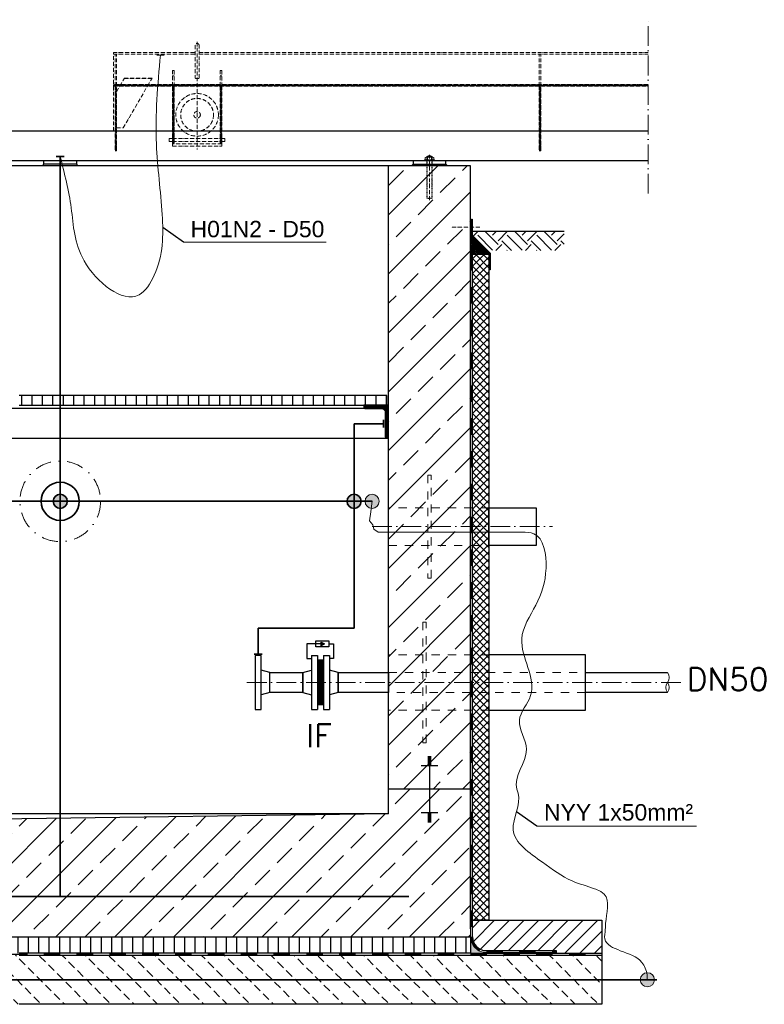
# Model space of a CAD drawing. Header units: millimetres. Extents: x -74917 to 39069, y -531 to 18593.
# Tile 10 of 12: x 15317 to 17585, y 3745 to 6746. Entities that reach past the tile are written whole.
import ezdxf

# ---------------------------------------------------------------- set-up
doc = ezdxf.new("R2010")
doc.units = ezdxf.units.MM
for name, pattern in [('ACAD_ISO10W100', [18, 12, -3, 0, -3]), ('JIS_02_1.0', [2, 1, -1]), ('STRICHPUNKT2', [0.5, 0.25, -0.125, 0, -0.125])]:
    doc.linetypes.add(name, pattern=pattern)
for name, color, linetype, lineweight in [('HO1N2-D50', 4, 'Continuous', 18), ('P------T2', 7, 'Continuous', 18), ('P-DABDICHTUNG', 7, 'Continuous', 18), ('P-SSLEIX', 7, 'STRICHPUNKT2', 18), ('verz. Bandstahl 30x3_5mm auf Putz', 1, 'GRENZE1', 35), ('verz. Bandstahl 30x3_5mm im Beton', 5, 'GRENZE1', 35)]:
    doc.layers.add(name, color=color, linetype=linetype, lineweight=lineweight)
for name, color, linetype in [('P-MU050ENTL', 7, 'Continuous'), ('P-MU150AUSL', 7, 'Continuous'), ('P-MU200EINL', 7, 'Continuous')]:
    doc.layers.add(name, color=color, linetype=linetype)
doc.styles.add('ROMANS', font='ROMANS', dxfattribs={"height": 0.2})
doc.linetypes.add('GRENZE1', pattern='A,6.35,-2.54,[133,ltypeshp.shx,S=2.54,R=0,X=-2.54,Y=0],-2.54,25.4', length=36.83)

msp = doc.modelspace()

# ---------------------------------------------------------------- hatches: boundary and pattern name
at = {"linetype": 'ACAD_ISO10W100', "lineweight": 5}
h = msp.add_hatch(dxfattribs=at)
h.set_pattern_fill('ANSI31', color=256)
h.set_pattern_definition([(45, (-124441.0837, 43250.8252), (-2.24506403, 2.24506403), [])])
h.paths.add_polyline_path([(17231.40393, 6543.80141), (17231.40393, 6548.80141), (15602.06597, 6548.80141), (15602.06597, 6543.80141)])
h = msp.add_hatch(dxfattribs=at)
h.set_pattern_fill('ANSI31', color=256, angle=90)
h.set_pattern_definition([(135, (-124441.0837, 43250.8252), (-2.24506403, -2.24506403), [])])
h.paths.add_polyline_path([(15612.06597, 6543.80141), (15607.06597, 6543.80141), (15607.06597, 6346.04743), (15612.06597, 6346.04743)])
h = msp.add_hatch(dxfattribs=at)
h.set_pattern_fill('ANSI31', color=256, angle=90)
h.set_pattern_definition([(135, (-126331.0837, 43250.8252), (-2.24506403, -2.24506403), [])])
h.paths.add_polyline_path([(15782.06597, 6543.80141), (15787.06597, 6543.80141), (15787.06597, 6367.77111), (15782.06597, 6367.77111)])
h.paths.add_polyline_path([(15927.06597, 6543.80141), (15932.06597, 6543.80141), (15932.06597, 6367.77111), (15927.06597, 6367.77111)])
h = msp.add_hatch(dxfattribs=at)
h.set_pattern_fill('ANSI31', color=256, angle=90)
h.set_pattern_definition([(135, (-123148.5837, 43250.8252), (-2.24506403, -2.24506403), [])])
h.paths.add_polyline_path([(16904.56597, 6543.80141), (16899.56597, 6543.80141), (16899.56597, 6346.04743), (16904.56597, 6346.04743)])
at = {"lineweight": 0}
h = msp.add_hatch(dxfattribs=at)
h.set_pattern_fill('ANSI33', color=256, scale=20)
h.set_pattern_definition([(45, (15565.1, 5276.05), (-89.803, 89.803), []), (45, (15654.9, 5276.05), (-89.803, 89.803), [63.5, -31.75])])
h.paths.add_polyline_path([(16690.0961, 6301.04743), (16440.0961, 6301.04743), (16440.0961, 4401.04743), (16690.0961, 4401.04743)])
h = msp.add_hatch()
h.set_pattern_fill('EARTH', color=256, scale=10, angle=45)
h.set_pattern_definition([(45, (13990.096, 6071.91), (7e-15, 89.8026), [63.5, -63.5]), (45, (13973.26, 6088.75), (7e-15, 89.8026), [63.5, -63.5]), (45, (13956.42, 6105.586), (7e-15, 89.8026), [63.5, -63.5]), (135, (13956.42, 6116.81), (-89.8026, 7e-15), [63.5, -63.5]), (135, (13973.26, 6133.65), (-89.8026, 7e-15), [63.5, -63.5]), (135, (13990.096, 6150.49), (-89.8026, 7e-15), [63.5, -63.5])])
h.paths.add_polyline_path([(16975.37193, 6042.77177), (16975.37193, 6101.04743), (16694.94105, 6101.04743), (16694.94105, 6089.29417), (16741.46345, 6042.77177)])
at = {"lineweight": 5}
h = msp.add_hatch(dxfattribs=at)
h.set_pattern_fill('ANSI36', color=256, angle=90)
h.set_pattern_definition([(135, (14162.096, 6059.2365), (-6.173926, 1.683798), [7.9375, -1.5875, 0, -1.5875])])
h.paths.add_polyline_path([(16690.0961, 6087.2365), (16746.0961, 6031.2365), (16696.0961, 6031.2365), (16690.0961, 6031.2365)])
h = msp.add_hatch(dxfattribs=at)
h.set_pattern_fill('ANSI37', color=256, scale=5)
h.set_pattern_definition([(45, (14990.096, 5411.297), (-11.22532, 11.22532), []), (135, (14990.096, 5411.297), (-11.22532, -11.22532), [])])
h.paths.add_polyline_path([(16696.0961, 6031.2365), (16746.0961, 6031.2365), (16746.0961, 4001.04743), (16696.0961, 4001.04743)])
h = msp.add_hatch()
h.set_pattern_fill('ANSI31', color=256, scale=10, angle=45)
h.set_pattern_definition([(90, (-70370.416, 43920.825), (-31.75, 5e-15), [])])
h.paths.add_polyline_path([(14445.0961, 5601.04743), (14445.0961, 5571.04743), (16435.0961, 5571.04743), (16435.0961, 5601.04743)])
at = {"lineweight": 9}
h = msp.add_hatch(dxfattribs=at)
h.set_pattern_fill('ANSI31', color=256)
h.set_pattern_definition([(45, (-69095.4163, 43920.8252), (-2.24506403, 2.24506403), [])])
edge = h.paths.add_edge_path()
edge.add_line((16440.0961, 5471.04743), (16440.0961, 5571.04743))
edge.add_line((16440.0961, 5571.04743), (16365.0961, 5571.04743))
edge.add_line((16365.0961, 5571.04743), (16365.0961, 5566.04743))
edge.add_arc((16370.0961, 5566.04743), 5, 180, 270)
edge.add_line((16370.0961, 5561.04743), (16420.0961, 5561.04743))
edge.add_arc((16420.0961, 5551.04743), 10, 0, 90, ccw=False)
edge.add_line((16430.0961, 5551.04743), (16430.0961, 5476.04743))
edge.add_arc((16435.0961, 5476.04743), 5, 180, 270)
edge.add_line((16435.0961, 5471.04743), (16440.0961, 5471.04743))
h = msp.add_hatch(color=256)
h.dxf.hatch_style = 1
h.paths.add_polyline_path([(16244.84352, 4843.41721), (16235.4724, 4838.00679), (16235.4724, 4848.82763)])
at = {"lineweight": 5}
h = msp.add_hatch(dxfattribs=at)
h.set_pattern_fill('NET3', color=256, angle=90)
h.set_pattern_definition([(90, (-26604.036, -5690.971), (-3.175, 2e-16), []), (150, (-26604.036, -5690.971), (-1.5875, -2.74963066), []), (210, (-26604.036, -5690.971), (1.5875, -2.74963066), [])])
h.paths.add_polyline_path([(16224.0961, 4658.54743), (16242.0961, 4658.54743), (16242.0961, 4793.54743), (16224.0961, 4793.54743)])
at = {"lineweight": 0}
h = msp.add_hatch(dxfattribs=at)
h.set_pattern_fill('ANSI33', color=256, scale=20)
h.set_pattern_definition([(45, (15315.1, 5276.05), (-89.8026, 89.8026), []), (45, (15404.9, 5276.05), (-89.8026, 89.8026), [63.5, -31.75])])
h.paths.add_polyline_path([(16690.0961, 4401.04743), (16440.0961, 4401.04743), (16440.0961, 4326.04743), (14640.0961, 4301.04743), (14440.0961, 4301.04743), (14440.0961, 4401.04743), (14190.0961, 4401.04743), (14190.0961, 4275.22542), (14190.0961, 3951.04743), (15315.0961, 3951.04743), (16690.0961, 3951.04743), (16690.0961, 4275.22542)])
h = msp.add_hatch()
h.set_pattern_fill('ANSI31', color=256, scale=10)
h.set_pattern_definition([(45, (16893.096, 3951.047), (-22.4506, 22.4506), [])])
edge = h.paths.add_edge_path()
edge.add_line((16950.47123, 3908.69145), (16950.47123, 3901.04743))
edge.add_line((16950.47123, 3901.04743), (17090.0961, 3901.04743))
edge.add_line((17090.0961, 3901.04743), (17090.0961, 4001.04743))
edge.add_line((17090.0961, 4001.04743), (16696.0961, 4001.04743))
edge.add_line((16696.0961, 4001.04743), (16696.0961, 3951.04743))
edge.add_arc((16738.45208, 3951.04743), 42.35598, 180, 270)
edge.add_line((16738.45208, 3908.69145), (16950.47123, 3908.69145))
h = msp.add_hatch()
h.set_pattern_fill('ANSI31', color=256, scale=10, angle=45)
h.set_pattern_definition([(90, (14740.096, 3926.047), (-31.75, 5e-15), [])])
h.paths.add_polyline_path([(14190.0961, 3951.04743), (14190.0961, 3901.04743), (16690.0961, 3901.04743), (16690.0961, 3951.04743)])
h = msp.add_hatch(dxfattribs=at)
h.set_pattern_fill('AR-CONC', color=256, scale=0.48356)
h.set_pattern_definition([(50, (16772.2683, 3926.0474), (3.46838, -0.30344), [0.36267, -3.98937]), (355, (16772.2683, 3926.0474), (-0.67095, 3.6373), [0.29014, -3.1915]), (100.4514, (16772.5573, 3926.022), (2.79744, 3.33385), [0.30822, -3.39044]), (46.184, (16772.2683, 3927.0145), (5.16075, -0.80038), [0.544, -5.98405]), (96.6356, (16772.6983, 3926.948), (4.51965, 4.71045), [0.46233, -5.08566]), (351.184, (16772.2683, 3927.0145), (4.51965, 4.71045), [0.4352, -4.78724]), (21, (16772.7518, 3926.7728), (2.8864, -1.9469), [0.36267, -3.98937]), (326, (16772.752, 3926.7728), (1.17658, 3.50653), [0.29014, -3.1915]), (71.4514, (16772.9924, 3926.6105), (4.06298, 1.55963), [0.30822, -3.39044]), (37.5, (16772.2683, 3926.0474), (0.0588, 1.60974), [0, -3.15281, 0, -3.23985, 0, -3.203584]), (7.5, (16772.2683, 3926.0474), (1.2721, 1.907216), [0, -1.8472, 0, -3.080276, 0, -1.22099]), (327.5, (16771.19, 3926.0474), (2.58135, -0.109066), [0, -1.2089, 0, -3.771766, 0, -5.004844]), (317.5, (16770.7064, 3926.0474), (2.820054, 0.48407), [0, -1.57157, 0, -2.50484, 0, -3.554164])])
edge = h.paths.add_edge_path()
edge.add_line((16764.39517, 3901.04743), (16738.45208, 3902.69145))
edge.add_arc((16738.45208, 3951.04743), 48.35598, 180, 270, ccw=False)
edge.add_line((16690.0961, 3951.04743), (16690.0961, 3901.04743))
edge.add_line((16690.0961, 3901.04743), (16764.39517, 3901.04743))
h = msp.add_hatch(dxfattribs=at)
h.set_pattern_fill('BETON_UNBEWEHRT', color=256, scale=200, angle=90, pattern_type=2)
h.set_pattern_definition([(135, (7652.224, 3980.403), (-35.35534, -35.35534), [25, -12.5])])
h.paths.add_polyline_path([(13790.0961, 3895.04743), (13790.0961, 3745.04743), (17090.0961, 3745.04743), (17090.0961, 3895.04743)])
at = {"layer": 'HO1N2-D50'}
h = msp.add_hatch(color=256, dxfattribs=at)
h.dxf.hatch_style = 1
edge = h.paths.add_edge_path()
edge.add_arc((16390.0961, 5278.12243), 21.43508, 360, 720, ccw=False)
h = msp.add_hatch(color=256, dxfattribs=at)
h.dxf.hatch_style = 1
edge = h.paths.add_edge_path()
edge.add_arc((17228.7979, 3820.04743), 21.43508, 360, 720, ccw=False)
at = {"layer": 'P-DABDICHTUNG'}
h = msp.add_hatch(dxfattribs=at)
h.set_pattern_fill('PLAST', color=256, scale=6, angle=90, style=0)
h.set_pattern_definition([(90, (2064.0107, 2601.48), (-1.5, 9e-17), []), (90, (2063.8232, 2601.48), (-1.5, 9e-17), []), (90, (2063.6357, 2601.48), (-1.5, 9e-17), [])])
h.paths.add_polyline_path([(16950.47123, 3901.04743), (16950.47123, 3902.69145), (16890.96412, 3902.69145), (16890.96412, 3901.04743)])
at = {"layer": 'verz. Bandstahl 30x3_5mm auf Putz', "ltscale": 5}
h = msp.add_hatch(color=256, dxfattribs=at)
h.dxf.hatch_style = 1
edge = h.paths.add_edge_path()
edge.add_arc((15440.0961, 5278.12243), 21.43508, 360, 720, ccw=False)
h = msp.add_hatch(color=256, dxfattribs=at)
h.dxf.hatch_style = 1
edge = h.paths.add_edge_path()
edge.add_arc((16335.30599, 5278.12243), 21.43508, 360, 720, ccw=False)

# ---------------------------------------------------------------- linework, layer by layer
at = {"linetype": 'ACAD_ISO10W100', "lineweight": 18, "ltscale": 5}
for p, q in [((17231.40393, 6216.04743), (17231.40393, 6746.04743)), ((16390.0961, 5201.04743), (16940.0961, 5201.04743)), ((16009.0961, 4726.04743), (17340.0961, 4726.04743))]:
    msp.add_line(p, q, dxfattribs=at)
at = {"linetype": 'ACAD_ISO10W100', "lineweight": 5}
for p, q in [((15851.06597, 6667.8782), (15851.06597, 6567.8782)), ((15857.06597, 6678.8782), (15857.06597, 6350.2613)), ((15863.06597, 6567.8782), (15863.06597, 6667.8782)), ((15602.06597, 6406.04743), (15602.06597, 6646.04743)), ((15602.06597, 6646.04743), (15851.06597, 6646.04743)), ((15602.06597, 6641.04743), (15851.06597, 6641.04743)), ((15607.06597, 6543.80141), (15607.06597, 6641.04743)), ((15612.06597, 6543.80141), (15612.06597, 6641.04743)), ((15863.06597, 6646.04743), (17231.40393, 6646.04743)), ((15863.06597, 6641.04743), (17231.40393, 6641.04743)), ((16899.56597, 6543.80141), (16899.56597, 6641.04743)), ((16904.56597, 6543.80141), (16904.56597, 6641.04743)), ((15782.06597, 6575.42763), (15787.06597, 6575.42763)), ((15927.06597, 6575.42763), (15932.06597, 6575.42763)), ((15607.06597, 6543.80141), (15607.06597, 6346.04743)), ((15612.06597, 6346.04743), (15612.06597, 6543.80141)), ((15612.06597, 6526.4809), (15622.06597, 6543.80141)), ((15622.06597, 6543.80141), (15635.95758, 6567.86238)), ((15632.06597, 6416.04743), (15705.82477, 6543.80141)), ((15719.00954, 6566.63811), (15635.25074, 6566.63811)), ((15719.71638, 6567.86238), (15635.95758, 6567.86238)), ((15705.82477, 6543.80141), (15719.71638, 6567.86238)), ((16899.56597, 6543.80141), (16899.56597, 6346.04743)), ((16904.56597, 6346.04743), (16904.56597, 6543.80141)), ((15612.06597, 6416.04743), (15632.06597, 6416.04743)), ((15782.06597, 6406.04743), (15932.06597, 6406.04743)), ((15782.06597, 6384.40771), (15932.06597, 6384.40771)), ((15782.06597, 6374.40771), (15932.06597, 6374.40771)), ((15607.06597, 6346.04743), (15612.06597, 6346.04743)), ((16565.0961, 6196.04743), (16565.0961, 6334.10843)), ((16899.56597, 6346.04743), (16904.56597, 6346.04743)), ((16718.18415, 6113.46574), (16630.67308, 6113.46574))]:
    msp.add_line(p, q, dxfattribs=at)
for p, q in [((17231.40393, 6406.04743), (14130.0961, 6406.04743)), ((17231.40393, 6316.04743), (14130.0961, 6316.04743)), ((15390.0961, 6306.04743), (15385.0961, 6301.04743)), ((15390.0961, 6306.04743), (15390.0961, 6316.04743)), ((15490.0961, 6306.04743), (15390.0961, 6306.04743)), ((15490.0961, 6316.04743), (15490.0961, 6306.04743)), ((15490.0961, 6306.04743), (15495.0961, 6301.04743)), ((16515.0961, 6306.04743), (16510.0961, 6301.04743)), ((16515.0961, 6316.04743), (16515.0961, 6306.04743)), ((16515.0961, 6306.04743), (16615.0961, 6306.04743)), ((16615.0961, 6306.04743), (16615.0961, 6316.04743)), ((16615.0961, 6306.04743), (16620.0961, 6301.04743)), ((16440.0961, 6301.04743), (14440.0961, 6301.04743)), ((16690.0961, 6301.04743), (16440.0961, 6301.04743)), ((16440.0961, 4326.04743), (16440.0961, 6301.04743)), ((16690.0961, 3975.22542), (16690.0961, 6301.04743)), ((15815.83446, 6068.32342), (15752.52124, 6113.06358)), ((16694.94105, 6101.04743), (16975.37193, 6101.04743)), ((16746.0961, 6031.2365), (16690.0961, 6087.2365)), ((16696.0961, 6031.2365), (16690.0961, 6031.2365)), ((16370.0961, 5561.04743), (14664.2461, 5561.04743)), ((14664.2461, 5471.04743), (16435.0961, 5471.04743)), ((16540.0961, 4472.54147), (16590.0961, 4472.54147)), ((16560.0961, 4500.70071), (16570.0961, 4500.70071)), ((16560.0961, 4497.1808), (16570.0961, 4497.1808)), ((16560.0961, 4493.6609), (16570.0961, 4493.6609)), ((16560.0961, 4490.14099), (16570.0961, 4490.14099)), ((16560.0961, 4486.62109), (16570.0961, 4486.62109)), ((16560.0961, 4483.10118), (16570.0961, 4483.10118)), ((16560.0961, 4479.58128), (16570.0961, 4479.58128)), ((16560.0961, 4476.06137), (16570.0961, 4476.06137)), ((16565.0961, 4501.04743), (16565.0961, 4401.04743)), ((16690.0961, 4401.04743), (16440.0961, 4401.04743)), ((16565.0961, 4401.04743), (16565.0961, 4301.04743)), ((16440.0961, 4326.04743), (14440.0961, 4326.04743)), ((16440.0961, 4326.04743), (14640.0961, 4301.04743)), ((16540.0961, 4329.55339), (16590.0961, 4329.55339)), ((16560.0961, 4326.03348), (16570.0961, 4326.03348)), ((16560.0961, 4322.51358), (16570.0961, 4322.51358)), ((16892.48568, 4288.08325), (16830.39473, 4331.95968)), ((16560.0961, 4318.99367), (16570.0961, 4318.99367)), ((16560.0961, 4315.47377), (16570.0961, 4315.47377)), ((16560.0961, 4311.95386), (16570.0961, 4311.95386)), ((16560.0961, 4308.43396), (16570.0961, 4308.43396)), ((16560.0961, 4304.91405), (16570.0961, 4304.91405)), ((16560.0961, 4301.39415), (16570.0961, 4301.39415)), ((16696.0961, 3951.04743), (16696.0961, 4001.04743)), ((16696.0961, 4001.04743), (17090.0961, 4001.04743)), ((17090.0961, 4001.04743), (17090.0961, 3895.04743)), ((14190.0961, 3951.04743), (16440.0961, 3951.04743)), ((16738.45208, 3908.69145), (16950.47123, 3908.69145)), ((16738.45208, 3902.69145), (16950.47123, 3902.69145)), ((16950.47123, 3908.69145), (16950.47123, 3901.04743)), ((16690.0961, 3901.04743), (17090.0961, 3901.04743))]:
    msp.add_line(p, q)
at = {"linetype": 'Continuous', "lineweight": 9}
for p, q in [((16580.0961, 6319.04743), (16550.0961, 6319.04743)), ((16550.0961, 6316.04743), (16550.0961, 6319.04743)), ((16551.6961, 6320.04743), (16551.6961, 6326.04743)), ((16575.0319, 6327.04743), (16555.1603, 6327.04743)), ((16573.0961, 6329.54743), (16557.0961, 6329.54743)), ((16557.0961, 6329.54743), (16557.0961, 6327.04743)), ((16573.0961, 6329.54743), (16557.0961, 6329.54743)), ((16558.3211, 6329.98253), (16558.3211, 6327.04743)), ((16558.6243, 6320.04743), (16558.6243, 6326.04743)), ((16571.5679, 6320.04743), (16571.5679, 6326.04743)), ((16571.8711, 6329.98253), (16571.8711, 6327.04743)), ((16573.0961, 6329.54743), (16573.0961, 6327.04743)), ((16578.4961, 6320.04743), (16578.4961, 6326.04743)), ((16580.0961, 6316.04743), (16580.0961, 6319.04743))]:
    msp.add_line(p, q, dxfattribs=at)
at = {"linetype": 'JIS_02_1.0', "lineweight": 5, "ltscale": 2}
for p, q in [((16556.5961, 6301.04743), (16556.5961, 6319.04743)), ((16557.0961, 6202.54743), (16557.0961, 6329.54743)), ((16558.3211, 6202.11236), (16558.3211, 6327.04743)), ((16571.8711, 6202.11236), (16571.8711, 6327.04743)), ((16573.0961, 6202.54743), (16573.0961, 6329.54743)), ((16573.5961, 6301.04743), (16573.5961, 6319.04743)), ((16573.0961, 6202.54743), (16557.0961, 6202.54743))]:
    msp.add_line(p, q, dxfattribs=at)
at = {"linetype": 'JIS_02_1.0', "lineweight": 25, "ltscale": 50}
for p, q in [((16693.0961, 6031.2365), (16693.0961, 3951.04743)), ((16738.45208, 3905.69145), (16950.47123, 3905.69145)), ((13790.0961, 3898.04743), (17090.0961, 3898.04743))]:
    msp.add_line(p, q, dxfattribs=at)
at = {"linetype": 'JIS_02_1.0', "lineweight": 18, "ltscale": 25}
for p, q in [((16746.0961, 4810.19743), (16440.0961, 4810.19743)), ((16440.0961, 4756.19743), (17040.0961, 4756.19743)), ((17040.0961, 4695.89743), (16440.0961, 4695.89743)), ((16746.0961, 4641.89743), (16440.0961, 4641.89743))]:
    msp.add_line(p, q, dxfattribs=at)
at = {"linetype": 'ACAD_ISO10W100', "lineweight": 5}
for points in [[(15782.06597, 6543.80141), (15782.06597, 6591.04743), (15787.06597, 6591.04743), (15787.06597, 6543.80141)], [(15927.06597, 6543.80141), (15927.06597, 6591.04743), (15932.06597, 6591.04743), (15932.06597, 6543.80141)], [(17231.40393, 6548.80141), (15602.06597, 6548.80141), (15602.06597, 6543.80141), (17231.40393, 6543.80141)], [(15782.06597, 6384.40771), (15772.06597, 6384.40771), (15772.06597, 6374.40771), (15782.06597, 6374.40771)], [(15932.06597, 6374.40771), (15942.06597, 6374.40771), (15942.06597, 6384.40771), (15932.06597, 6384.40771)]]:
    msp.add_lwpolyline(points, dxfattribs=at)
for points in [[(15782.06597, 6543.80141), (15787.06597, 6543.80141), (15787.06597, 6367.77111), (15782.06597, 6367.77111)], [(15927.06597, 6543.80141), (15932.06597, 6543.80141), (15932.06597, 6367.77111), (15927.06597, 6367.77111)], [(15782.06597, 6360.77111), (15932.06597, 6360.77111), (15932.06597, 6367.77111), (15782.06597, 6367.77111)]]:
    msp.add_lwpolyline(points, close=True, dxfattribs=at)
for points in [[(16748.05353, 5983.35326), (16748.05353, 6033.35326), (16692.94105, 6088.46574), (16692.94105, 6138.46574), (16694.94105, 6138.46574), (16694.94105, 6089.29417), (16750.05353, 6034.18169), (16750.05353, 5983.35326)], [(16696.0961, 6031.2365), (16746.0961, 6031.2365), (16746.0961, 4001.04743), (16696.0961, 4001.04743)], [(16746.0961, 5258.19743), (16890.0961, 5258.19743), (16890.0961, 5143.89743), (16746.0961, 5143.89743)], [(16218.34834, 4834.42621), (16218.34834, 4852.40821), (16258.84386, 4852.40821), (16258.84386, 4834.42621)], [(16244.84352, 4843.41721), (16235.4724, 4838.00679), (16235.4724, 4848.82763)]]:
    msp.add_lwpolyline(points, close=True)
for points in [[(15315.0961, 5571.04743), (16435.0961, 5571.04743), (16435.0961, 5601.04743), (15315.0961, 5601.04743)], [(16238.5961, 4843.41721), (16191.84595, 4843.41721), (16191.84595, 4798.87072), (16206.0961, 4798.87072)], [(16258.84386, 4843.41721), (16272.50664, 4843.41721), (16272.50664, 4798.87072), (16260.0961, 4798.87072)], [(15315.0961, 3951.04743), (16690.0961, 3951.04743), (16690.0961, 3901.04743), (15315.0961, 3901.04743)], [(15315.0961, 3895.04743), (17090.0961, 3895.04743), (17090.0961, 3745.04743), (15315.0961, 3745.04743)]]:
    msp.add_lwpolyline(points)
msp.add_lwpolyline([(16440.0961, 5471.04743), (16440.0961, 5571.04743), (16365.0961, 5571.04743), (16365.0961, 5566.04743, 0.4142135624), (16370.0961, 5561.04743), (16420.0961, 5561.04743, -0.4142135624), (16430.0961, 5551.04743), (16430.0961, 5476.04743, 0.4142135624), (16435.0961, 5471.04743)], format="xyb", close=True)
at = {"linetype": 'JIS_02_1.0', "lineweight": 18, "ltscale": 25}
for points in [[(16560.0961, 5043.89743), (16570.0961, 5043.89743), (16570.0961, 5358.19743), (16560.0961, 5358.19743)], [(16440.0961, 5143.89743), (16746.0961, 5143.89743), (16746.0961, 5258.19743), (16440.0961, 5258.19743)], [(16555.0961, 4910.19743), (16545.0961, 4910.19743), (16545.0961, 4541.89743), (16555.0961, 4541.89743)]]:
    msp.add_lwpolyline(points, close=True, dxfattribs=at)
at = {"linetype": 'ACAD_ISO10W100', "lineweight": 5}
for radius in [65, 49.96585, 10]:
    msp.add_circle((15857.06597, 6456.04432), radius, dxfattribs=at)
msp.add_arc((15857.06597, 6667.8782), 6, 0, 180, dxfattribs=at)
at = {"linetype": 'Continuous', "lineweight": 9}
for centre, radius, start, end in [((16555.1602, 6320.54743), 6.49999, 57.79575833, 122.20424167), ((16555.1602, 6325.54742), 6.49999, 237.79575833, 302.20424167), ((16565.0961, 6308.96409), 22.08333, 68.76068889, 111.23931111), ((16565.0961, 6308.96409), 22.08333, 68.76068889, 111.23931111), ((16565.0961, 6305.60533), 21.4421, 72.43264167, 107.56735833), ((16565.0961, 6340.48952), 21.4421, 252.43264167, 287.56735833), ((16575.032, 6320.54743), 6.49999, 57.79575833, 122.20424167), ((16575.032, 6325.54742), 6.49999, 237.79575833, 302.20424167)]:
    msp.add_arc(centre, radius, start, end, dxfattribs=at)
at = {"linetype": 'JIS_02_1.0', "lineweight": 5, "ltscale": 2}
msp.add_arc((16565.0961, 6223.13076), 22.08333, 248.76068889, 291.23931111, dxfattribs=at)
at = {"lineweight": 0}
for centre, start, end in [((17271.61621, 4741.12243), 320.79410467, 39.20589533), ((17308.576, 4710.97243), 140.79410467, 219.20589533), ((17271.61621, 4710.97243), 320.79410467, 39.20589533)]:
    msp.add_arc(centre, 23.84873, start, end, dxfattribs=at)
at = {"linetype": 'JIS_02_1.0', "lineweight": 25, "ltscale": 50}
msp.add_arc((16738.45208, 3951.04743), 45.35598, 180, 270, dxfattribs=at)
msp.add_arc((16738.45208, 3951.04743), 42.35598, 180, 270)
at = {"linetype": 'ACAD_ISO10W100', "lineweight": 5}
msp.add_ellipse((15857.06597, 6567.8782), major_axis=(-6, 0), ratio=0.1807476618, start_param=0, end_param=3.1415926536, dxfattribs=at)
at = {"layer": 'HO1N2-D50'}
msp.add_line((15756.2859, 6638.26536), (15734.01985, 6638.26536), dxfattribs=at)
msp.add_lwpolyline([(16847.55615, 5184.11264), (16409.16876, 5184.11264), (16395.25214, 5193.10483), (16392.21163, 5206.47525), (16382.17778, 5218.32633), (16383.46752, 5226.05051), (16384.91426, 5239.29359), (16390.0961, 5278.12243)], dxfattribs=at)
for centre in [(16390.0961, 5278.12243), (17228.7979, 3820.04743)]:
    msp.add_circle(centre, 21.43508, dxfattribs=at)
for points in [[(15440.0961, 6328.92735), (15473.50298, 6172.66506), (15513.12744, 6010.83261), (15680.32333, 5907.83048), (15726.71292, 5967.2971), (15750.87415, 6151.86675), (15732.93795, 6366.9943), (15745.15288, 6638.26536)], [(17228.7979, 3820.04743), (17227.80494, 3834.55755), (17212.18137, 3872.84082), (17146.26585, 3908.51386), (17098.93885, 3944.1869), (17100.68101, 3972.89934), (17101.64046, 3992.04098), (17097.19669, 4081.01343), (17075.4195, 4094.3992), (17067.57974, 4097.37379), (16999.69916, 4121.17069), (16909.0421, 4178.36247), (16820.19141, 4276.8987), (16834.85663, 4388.78615), (16830.95023, 4400.43316), (16860.41798, 4522.09932), (16838.89772, 4611.00921), (16873.1144, 4685.88067), (16846.07111, 4859.02095), (16889.11172, 4961.96925), (16920.01752, 5074.27645), (16882.66329, 5179.30434), (16847.55615, 5184.11264)]]:
    msp.add_spline(points, degree=3, dxfattribs=at)
at = {"layer": 'P-DABDICHTUNG', "ltscale": 200}
for p, q in [((15815.83446, 6068.32342), (16250.24063, 6068.32342)), ((16892.48568, 4288.08325), (17378.12704, 4288.08325))]:
    msp.add_line(p, q, dxfattribs=at)
at = {"layer": 'P-DABDICHTUNG'}
for p, q in [((16738.45208, 3902.69145), (16764.39517, 3901.04743)), ((16890.96412, 3902.69145), (16890.96412, 3901.04743))]:
    msp.add_line(p, q, dxfattribs=at)
msp.add_lwpolyline([(16690.0961, 3975.22542), (16690.0961, 3951.04743, 0.4142135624), (16738.45208, 3902.69145)], format="xyb", dxfattribs=at)
at = {"layer": 'P-MU050ENTL', "linetype": 'Continuous', "ltscale": 10}
for p, q in [((16206.0961, 4808.54743), (16224.0961, 4808.54743)), ((16206.0961, 4808.54743), (16206.0961, 4643.54743)), ((16224.0961, 4808.54743), (16224.0961, 4643.54743)), ((16242.0961, 4808.54743), (16260.0961, 4808.54743)), ((16242.0961, 4808.54743), (16242.0961, 4643.54743)), ((16260.0961, 4808.54743), (16260.0961, 4643.54743)), ((16079.0961, 4756.19743), (16052.0961, 4763.43213)), ((16179.0961, 4756.19743), (16206.0961, 4763.43213)), ((16179.0961, 4756.19743), (16179.0961, 4695.89743)), ((16179.0961, 4695.89743), (16179.0961, 4756.19743)), ((16287.0961, 4756.19743), (16260.0961, 4763.43213)), ((16287.0961, 4756.19743), (16287.0961, 4695.89743)), ((16079.0961, 4695.89743), (16052.0961, 4688.66283)), ((16179.0961, 4695.89743), (16206.0961, 4688.66273)), ((16287.0961, 4695.89743), (16260.0961, 4688.66283)), ((16206.0961, 4643.54743), (16217.9576, 4643.54743)), ((16217.9576, 4643.54743), (16224.0961, 4643.54743)), ((16242.0961, 4643.54743), (16260.0961, 4643.54743))]:
    msp.add_line(p, q, dxfattribs=at)
for points in [[(16034.0961, 4643.54743), (16052.0961, 4643.54743), (16052.0961, 4808.54743), (16034.0961, 4808.54743)], [(16179.0961, 4695.89743), (16079.0961, 4695.89743), (16079.0961, 4756.19743), (16179.0961, 4756.19743)], [(16287.0961, 4756.19743), (16440.0961, 4756.19743), (16440.0961, 4695.89743), (16287.0961, 4695.89743)]]:
    msp.add_lwpolyline(points, close=True, dxfattribs=at)
for points in [[(16746.0961, 4641.89743), (17040.0961, 4641.89743), (17040.0961, 4810.19743), (16746.0961, 4810.19743)], [(17290.0961, 4695.89743), (17040.0961, 4695.89743), (17040.0961, 4756.19743), (17290.0961, 4756.19743)]]:
    msp.add_lwpolyline(points, dxfattribs=at)
at = {"layer": 'P-MU200EINL'}
msp.add_lwpolyline([(16224.0961, 4658.54743), (16242.0961, 4658.54743), (16242.0961, 4793.54743), (16224.0961, 4793.54743)], close=True, dxfattribs=at)
at = {"layer": 'P-SSLEIX', "color": 7, "linetype": 'STRICHPUNKT2', "ltscale": 200}
msp.add_circle((15440.0961, 5278.12243), 122.83788, dxfattribs=at)
at = {"layer": 'verz. Bandstahl 30x3_5mm auf Putz', "ltscale": 5}
for p, q in [((15428.20402, 6328.92735), (15451.98819, 6328.92735)), ((15440.0961, 5278.12243), (15440.0961, 6328.92735)), ((16424.67012, 5526.48783), (16424.67012, 5502.70366)), ((16335.30599, 5278.12243), (16335.30599, 5514.59574)), ((16335.30599, 5514.59574), (16424.67012, 5514.59574)), ((14490.0961, 5278.12243), (16390.0961, 5278.12243)), ((16335.30599, 5278.12243), (16335.30599, 4891.58124)), ((16335.30599, 4891.58124), (16043.0961, 4891.58124)), ((16043.0961, 4891.58124), (16043.0961, 4812.352)), ((16031.20402, 4812.352), (16054.98819, 4812.352))]:
    msp.add_line(p, q, dxfattribs=at)
for centre in [(15440.0961, 5278.12243), (16335.30599, 5278.12243)]:
    msp.add_circle(centre, 21.43508, dxfattribs=at)
at = {"layer": 'verz. Bandstahl 30x3_5mm im Beton', "ltscale": 5}
for p, q in [((15440.0961, 4073.2608), (15440.0961, 5278.12243)), ((14377.5961, 4073.2608), (16502.5961, 4073.2608)), ((13990.0961, 3820.04743), (17257.58677, 3820.04743))]:
    msp.add_line(p, q, dxfattribs=at)
at = {"layer": 'verz. Bandstahl 30x3_5mm im Beton', "linetype": 'Continuous', "ltscale": 5}
msp.add_circle((15440.0961, 5278.12243), 58.23302, dxfattribs=at)

# ---------------------------------------------------------------- texts
at = {"layer": 'P------T2', "color": 1, "char_height": 50, "attachment_point": 1}
for s, insert, width in [('{\\fArial|b0|i0|c0|p34;\\C256;H01N2 - D50}', (15837.33349, 6132.92179), 421.3717886), ('{\\fArial|b0|i0|c0|p34;\\C256;NYY 1x50mm²}', (16913.98471, 4355.27028), 534.6531481)]:
    msp.add_mtext(s, dxfattribs=dict(at, insert=insert, width=width))
at = {"layer": 'P-MU150AUSL', "linetype": 'Continuous', "ltscale": 10, "style": 'ROMANS'}
for s, p in [('DN50', (17348.96072, 4701.01946)), ('IF', (16189.95227, 4529.00371))]:
    msp.add_text(s, height=70, dxfattribs=at).set_placement(p)

doc.saveas('drawing.dxf')
